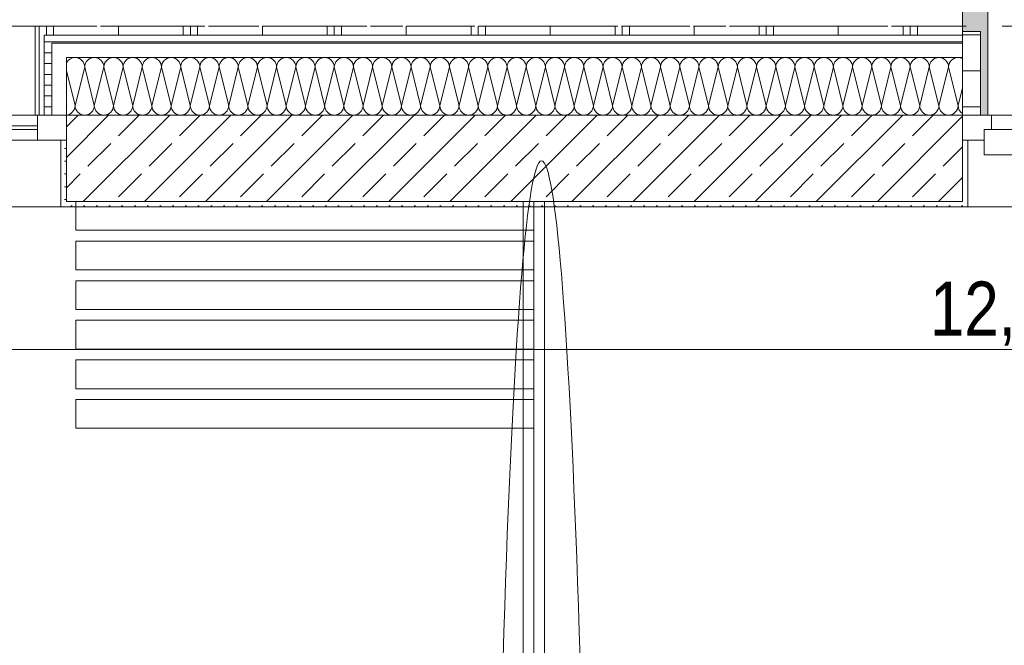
# Model space of a CAD drawing. Header units: metres. Extents: x -89 to 754, y -195 to 69.
# Tile 163 of 256: x 9.53 to 12.26, y 23.4 to 25.14. Entities that reach past the tile are written whole.
import ezdxf

# ---------------------------------------------------------------- set-up
doc = ezdxf.new("R2010")
doc.units = ezdxf.units.M
doc.header["$MEASUREMENT"] = 0
doc.linetypes.add('Strichlinie eng', pattern=[0.115, 0.075, -0.04])
for name, color, linetype in [('90 Allgemein Hinweise', 7, 'Continuous'), ('95 Ausführungsplanung Bemaßung', 7, 'Continuous'), ('Neubau_10 Wand außen', 7, 'Continuous'), ('Neubau_50 Möblierung', 7, 'Continuous'), ('Neubau_95 Ausführungsplanung Bemaßung', 7, 'Continuous')]:
    doc.layers.add(name, color=color, linetype=linetype)
doc.styles.add('ERSTELLTER_STIL_3', font='ARIALN.TTF')
doc.linetypes.add('Wolke', pattern='A,0,[4,995_ARC_230 ERW_GR_EG_2607291.Shx,S=0.015817,R=0,X=-0.000255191,Y=0.048578],-1.9835,0', length=1.9835)
doc.dimstyles.new('ERSTELLTER_STIL__4', dxfattribs={"dimtxt": 0.15, "dimasz": 0.095143, "dimexe": 0.18, "dimexo": 0.0625, "dimgap": 0, "dimtad": 1, "dimzin": 0, "dimdsep": 46, "dimtxsty": 'ERSTELLTER_STIL_3', "dimblk": 'ARROWHEAD_6', "dimblk1": 'ARROWHEAD_6', "dimblk2": 'ARROWHEAD_6', "dimcen": 0.09, "dimse1": 1, "dimse2": 1, "dimclrd": 7, "dimclre": 7, "dimclrt": 7, "dimazin": 0, "dimtfac": 1, "dimtdec": 4, "dimtmove": 0, "dimatfit": 3, "dimfxl": 1, "dimtolj": 1, "dimtzin": 0, "dimarcsym": 0})
doc.dimstyles.new('ERSTELLTER_STIL__5', dxfattribs={"dimtxt": 0.15, "dimasz": 0.095143, "dimexe": 0.18, "dimexo": 0.0625, "dimgap": 0, "dimtad": 1, "dimtih": 1, "dimtoh": 1, "dimzin": 0, "dimdsep": 46, "dimtxsty": 'ERSTELLTER_STIL_3', "dimblk": 'ARROWHEAD_6', "dimblk1": 'ARROWHEAD_6', "dimblk2": 'ARROWHEAD_6', "dimcen": 0.09, "dimse1": 1, "dimse2": 1, "dimclrd": 7, "dimclre": 7, "dimclrt": 7, "dimazin": 0, "dimtfac": 1, "dimtdec": 4, "dimtmove": 0, "dimatfit": 3, "dimfxl": 1, "dimtolj": 1, "dimtzin": 0, "dimarcsym": 0})
doc.dimstyles.new('ERSTELLTER_STIL__7', dxfattribs={"dimtxt": 0.125, "dimasz": 0.091787, "dimexe": 0.18, "dimexo": 0.04, "dimgap": 0, "dimtad": 1, "dimtih": 1, "dimtoh": 1, "dimzin": 0, "dimdsep": 46, "dimtxsty": 'ERSTELLTER_STIL_3', "dimblk": 'ARROWHEAD_5', "dimblk1": 'ARROWHEAD_5', "dimblk2": 'ARROWHEAD_5', "dimcen": 0.09, "dimclrd": 7, "dimclre": 7, "dimclrt": 7, "dimazin": 0, "dimtfac": 1, "dimtdec": 4, "dimtmove": 0, "dimatfit": 3, "dimfxl": 1, "dimtolj": 1, "dimtzin": 0, "dimarcsym": 0})
doc.dimstyles.new('ERSTELLTER_STIL__8', dxfattribs={"dimtxt": 0.125, "dimasz": 0.091787, "dimexe": 0.18, "dimexo": 0.04, "dimgap": 0, "dimtad": 1, "dimtih": 1, "dimtoh": 1, "dimzin": 0, "dimdsep": 46, "dimtxsty": 'ERSTELLTER_STIL_3', "dimblk": 'ARROWHEAD_5', "dimblk1": 'ARROWHEAD_5', "dimblk2": 'ARROWHEAD_5', "dimcen": 0.09, "dimclrd": 7, "dimclre": 7, "dimclrt": 7, "dimazin": 0, "dimtfac": 1, "dimtdec": 4, "dimtmove": 2, "dimatfit": 3, "dimfxl": 1, "dimtolj": 1, "dimtzin": 0, "dimarcsym": 0})
pattern_1 = [(90, (0.02, 0), (-0.4, 0), []), (90, (0, 0), (-0.4, 0), []), (90, (-0.02, 0), (-0.4, 0), []), (90, (0.2, 1), (-0.2, 0), [])]
pattern_2 = [(0, (0, 0), (0, 0.03), [])]
pattern_3 = [(45, (0, 0), (-0.01767767, 0.01767767), [0, -0.025])]
pattern_4 = [(0, (0, 0), (0, 0.1), [])]

# ---------------------------------------------------------------- blocks, each defined once
blk = doc.blocks.new('*X136')
at = {"layer": 'Neubau_10 Wand außen', "color": 8, "linetype": 'Continuous', "lineweight": 9}
for p, q in [((9.7067, 25.0102), (9.68, 24.9036)), ((9.7067, 25.0102), (9.7333, 24.9036)), ((9.76, 25.0102), (9.7333, 24.9036)), ((9.76, 25.0102), (9.7867, 24.9036)), ((9.8133, 25.0102), (9.7867, 24.9036)), ((9.8133, 25.0102), (9.84, 24.9036)), ((9.8667, 25.0102), (9.84, 24.9036)), ((9.8667, 25.0102), (9.8933, 24.9036)), ((9.92, 25.0102), (9.8933, 24.9036)), ((9.92, 25.0102), (9.9467, 24.9036)), ((9.9733, 25.0102), (9.9467, 24.9036)), ((9.9733, 25.0102), (10, 24.9036)), ((10.0267, 25.0102), (10, 24.9036)), ((10.0267, 25.0102), (10.0533, 24.9036)), ((10.08, 25.0102), (10.0533, 24.9036)), ((10.08, 25.0102), (10.1067, 24.9036)), ((10.1333, 25.0102), (10.1067, 24.9036)), ((10.1333, 25.0102), (10.16, 24.9036)), ((10.1867, 25.0102), (10.16, 24.9036)), ((10.1867, 25.0102), (10.2133, 24.9036)), ((10.24, 25.0102), (10.2133, 24.9036)), ((10.24, 25.0102), (10.2667, 24.9036)), ((10.2933, 25.0102), (10.2667, 24.9036)), ((10.2933, 25.0102), (10.32, 24.9036)), ((10.3467, 25.0102), (10.32, 24.9036)), ((10.3467, 25.0102), (10.3733, 24.9036)), ((10.4, 25.0102), (10.3733, 24.9036)), ((10.4, 25.0102), (10.4267, 24.9036)), ((10.4533, 25.0102), (10.4267, 24.9036)), ((10.4533, 25.0102), (10.48, 24.9036)), ((10.5067, 25.0102), (10.48, 24.9036)), ((10.5067, 25.0102), (10.5333, 24.9036)), ((10.56, 25.0102), (10.5333, 24.9036)), ((10.56, 25.0102), (10.5867, 24.9036)), ((10.6133, 25.0102), (10.5867, 24.9036)), ((10.6133, 25.0102), (10.64, 24.9036)), ((10.6667, 25.0102), (10.64, 24.9036)), ((10.6667, 25.0102), (10.6933, 24.9036)), ((10.72, 25.0102), (10.6933, 24.9036)), ((10.72, 25.0102), (10.7467, 24.9036)), ((10.7733, 25.0102), (10.7467, 24.9036)), ((10.7733, 25.0102), (10.8, 24.9036)), ((10.8267, 25.0102), (10.8, 24.9036)), ((10.8267, 25.0102), (10.8533, 24.9036)), ((10.88, 25.0102), (10.8533, 24.9036)), ((10.88, 25.0102), (10.9067, 24.9036)), ((10.9333, 25.0102), (10.9067, 24.9036)), ((10.9333, 25.0102), (10.96, 24.9036)), ((10.9867, 25.0102), (10.96, 24.9036)), ((10.9867, 25.0102), (11.0133, 24.9036)), ((11.04, 25.0102), (11.0133, 24.9036)), ((11.04, 25.0102), (11.0667, 24.9036)), ((11.0933, 25.0102), (11.0667, 24.9036)), ((11.0933, 25.0102), (11.12, 24.9036)), ((11.1467, 25.0102), (11.12, 24.9036)), ((11.1467, 25.0102), (11.1733, 24.9036)), ((11.2, 25.0102), (11.1733, 24.9036)), ((11.2, 25.0102), (11.2267, 24.9036)), ((11.2533, 25.0102), (11.2267, 24.9036)), ((11.2533, 25.0102), (11.28, 24.9036)), ((11.3067, 25.0102), (11.28, 24.9036)), ((11.3067, 25.0102), (11.3333, 24.9036)), ((11.36, 25.0102), (11.3333, 24.9036)), ((11.36, 25.0102), (11.3867, 24.9036)), ((11.4133, 25.0102), (11.3867, 24.9036)), ((11.4133, 25.0102), (11.44, 24.9036)), ((11.4667, 25.0102), (11.44, 24.9036)), ((11.4667, 25.0102), (11.4933, 24.9036)), ((11.52, 25.0102), (11.4933, 24.9036)), ((11.52, 25.0102), (11.5467, 24.9036)), ((11.5733, 25.0102), (11.5467, 24.9036)), ((11.5733, 25.0102), (11.6, 24.9036)), ((11.6267, 25.0102), (11.6, 24.9036)), ((11.6267, 25.0102), (11.6533, 24.9036)), ((11.68, 25.0102), (11.6533, 24.9036)), ((11.68, 25.0102), (11.7067, 24.9036)), ((11.7333, 25.0102), (11.7067, 24.9036)), ((11.7333, 25.0102), (11.76, 24.9036)), ((11.7867, 25.0102), (11.76, 24.9036)), ((11.7867, 25.0102), (11.8133, 24.9036)), ((11.84, 25.0102), (11.8133, 24.9036)), ((11.84, 25.0102), (11.8667, 24.9036)), ((11.8933, 25.0102), (11.8667, 24.9036)), ((11.8933, 25.0102), (11.92, 24.9036)), ((11.9467, 25.0102), (11.92, 24.9036)), ((11.9467, 25.0102), (11.9733, 24.9036)), ((12, 25.0102), (11.9733, 24.9036)), ((12, 25.0102), (12.0267, 24.9036)), ((12.0533, 25.0102), (12.0267, 24.9036)), ((12.0533, 25.0102), (12.08, 24.9036)), ((12.1067, 25.0102), (12.08, 24.9036)), ((12.1067, 25.0102), (12.1333, 24.9036)), ((9.6557, 25.0008), (9.68, 24.9036)), ((12.1457, 24.953), (12.1333, 24.9036))]:
    blk.add_line(p, q, dxfattribs=at)
for centre, start, end in [((9.68, 25.0102), 90, 155.68), ((9.68, 25.0102), 0, 90), ((9.7333, 25.0102), 90, 180), ((9.7333, 25.0102), 0, 90), ((9.7867, 25.0102), 90, 180), ((9.7867, 25.0102), 0, 90), ((9.84, 25.0102), 90, 180), ((9.84, 25.0102), 0, 90), ((9.8933, 25.0102), 90, 180), ((9.8933, 25.0102), 0, 90), ((9.9467, 25.0102), 90, 180), ((9.9467, 25.0102), 0, 90), ((10, 25.0102), 90, 180), ((10, 25.0102), 0, 90), ((10.0533, 25.0102), 90, 180), ((10.0533, 25.0102), 0, 90), ((10.1067, 25.0102), 90, 180), ((10.1067, 25.0102), 0, 90), ((10.16, 25.0102), 90, 180), ((10.16, 25.0102), 0, 90), ((10.2133, 25.0102), 90, 180), ((10.2133, 25.0102), 0, 90), ((10.2667, 25.0102), 90, 180), ((10.2667, 25.0102), 0, 90), ((10.32, 25.0102), 90, 180), ((10.32, 25.0102), 0, 90), ((10.3733, 25.0102), 90, 180), ((10.3733, 25.0102), 0, 90), ((10.4267, 25.0102), 90, 180), ((10.4267, 25.0102), 0, 90), ((10.48, 25.0102), 90, 180), ((10.48, 25.0102), 0, 90), ((10.5333, 25.0102), 90, 180), ((10.5333, 25.0102), 0, 90), ((10.5867, 25.0102), 90, 180), ((10.5867, 25.0102), 0, 90), ((10.64, 25.0102), 90, 180), ((10.64, 25.0102), 0, 90), ((10.6933, 25.0102), 90, 180), ((10.6933, 25.0102), 0, 90), ((10.7467, 25.0102), 90, 180), ((10.7467, 25.0102), 0, 90), ((10.8, 25.0102), 90, 180), ((10.8, 25.0102), 0, 90), ((10.8533, 25.0102), 90, 180), ((10.8533, 25.0102), 0, 90), ((10.9067, 25.0102), 90, 180), ((10.9067, 25.0102), 0, 90), ((10.96, 25.0102), 90, 180), ((10.96, 25.0102), 0, 90), ((11.0133, 25.0102), 90, 180), ((11.0133, 25.0102), 0, 90), ((11.0667, 25.0102), 90, 180), ((11.0667, 25.0102), 0, 90), ((11.12, 25.0102), 90, 180), ((11.12, 25.0102), 0, 90), ((11.1733, 25.0102), 90, 180), ((11.1733, 25.0102), 0, 90), ((11.2267, 25.0102), 90, 180), ((11.2267, 25.0102), 0, 90), ((11.28, 25.0102), 90, 180), ((11.28, 25.0102), 0, 90), ((11.3333, 25.0102), 90, 180), ((11.3333, 25.0102), 0, 90), ((11.3867, 25.0102), 90, 180), ((11.3867, 25.0102), 0, 90), ((11.44, 25.0102), 90, 180), ((11.44, 25.0102), 0, 90), ((11.4933, 25.0102), 90, 180), ((11.4933, 25.0102), 0, 90), ((11.5467, 25.0102), 90, 180), ((11.5467, 25.0102), 0, 90), ((11.6, 25.0102), 90, 180), ((11.6, 25.0102), 0, 90), ((11.6533, 25.0102), 90, 180), ((11.6533, 25.0102), 0, 90), ((11.7067, 25.0102), 90, 180), ((11.7067, 25.0102), 0, 90), ((11.76, 25.0102), 90, 180), ((11.76, 25.0102), 0, 90), ((11.8133, 25.0102), 90, 180), ((11.8133, 25.0102), 0, 90), ((11.8667, 25.0102), 90, 180), ((11.8667, 25.0102), 0, 90), ((11.92, 25.0102), 90, 180), ((11.92, 25.0102), 0, 90), ((11.9733, 25.0102), 90, 180), ((11.9733, 25.0102), 0, 90), ((12.0267, 25.0102), 90, 180), ((12.0267, 25.0102), 0, 90), ((12.08, 25.0102), 90, 180), ((12.08, 25.0102), 0, 90), ((12.1333, 25.0102), 90, 180), ((12.1333, 25.0102), 62.3714, 90), ((9.6533, 24.9036), 275.0911, 0), ((9.7067, 24.9036), 180, 270), ((9.7067, 24.9036), 270, 0), ((9.76, 24.9036), 180, 270), ((9.76, 24.9036), 270, 0), ((9.8133, 24.9036), 180, 270), ((9.8133, 24.9036), 270, 0), ((9.8667, 24.9036), 180, 270), ((9.8667, 24.9036), 270, 0), ((9.92, 24.9036), 180, 270), ((9.92, 24.9036), 270, 0), ((9.9733, 24.9036), 180, 270), ((9.9733, 24.9036), 270, 0), ((10.0267, 24.9036), 180, 270), ((10.0267, 24.9036), 270, 0), ((10.08, 24.9036), 180, 270), ((10.08, 24.9036), 270, 0), ((10.1333, 24.9036), 180, 270), ((10.1333, 24.9036), 270, 0), ((10.1867, 24.9036), 180, 270), ((10.1867, 24.9036), 270, 0), ((10.24, 24.9036), 180, 270), ((10.24, 24.9036), 270, 0), ((10.2933, 24.9036), 180, 270), ((10.2933, 24.9036), 270, 0), ((10.3467, 24.9036), 180, 270), ((10.3467, 24.9036), 270, 0), ((10.4, 24.9036), 180, 270), ((10.4, 24.9036), 270, 0), ((10.4533, 24.9036), 180, 270), ((10.4533, 24.9036), 270, 0), ((10.5067, 24.9036), 180, 270), ((10.5067, 24.9036), 270, 0), ((10.56, 24.9036), 180, 270), ((10.56, 24.9036), 270, 0), ((10.6133, 24.9036), 180, 270), ((10.6133, 24.9036), 270, 0), ((10.6667, 24.9036), 180, 270), ((10.6667, 24.9036), 270, 0), ((10.72, 24.9036), 180, 270), ((10.72, 24.9036), 270, 0), ((10.7733, 24.9036), 180, 270), ((10.7733, 24.9036), 270, 0), ((10.8267, 24.9036), 180, 270), ((10.8267, 24.9036), 270, 0), ((10.88, 24.9036), 180, 270), ((10.88, 24.9036), 270, 0), ((10.9333, 24.9036), 180, 270), ((10.9333, 24.9036), 270, 0), ((10.9867, 24.9036), 180, 270), ((10.9867, 24.9036), 270, 0), ((11.04, 24.9036), 180, 270), ((11.04, 24.9036), 270, 0), ((11.0933, 24.9036), 180, 270), ((11.0933, 24.9036), 270, 0), ((11.1467, 24.9036), 180, 270), ((11.1467, 24.9036), 270, 0), ((11.2, 24.9036), 180, 270), ((11.2, 24.9036), 270, 0), ((11.2533, 24.9036), 180, 270), ((11.2533, 24.9036), 270, 0), ((11.3067, 24.9036), 180, 270), ((11.3067, 24.9036), 270, 0), ((11.36, 24.9036), 180, 270), ((11.36, 24.9036), 270, 0), ((11.4133, 24.9036), 180, 270), ((11.4133, 24.9036), 270, 0), ((11.4667, 24.9036), 180, 270), ((11.4667, 24.9036), 270, 0), ((11.52, 24.9036), 180, 270), ((11.52, 24.9036), 270, 0), ((11.5733, 24.9036), 180, 270), ((11.5733, 24.9036), 270, 0), ((11.6267, 24.9036), 180, 270), ((11.6267, 24.9036), 270, 0), ((11.68, 24.9036), 180, 270), ((11.68, 24.9036), 270, 0), ((11.7333, 24.9036), 180, 270), ((11.7333, 24.9036), 270, 0), ((11.7867, 24.9036), 180, 270), ((11.7867, 24.9036), 270, 0), ((11.84, 24.9036), 180, 270), ((11.84, 24.9036), 270, 0), ((11.8933, 24.9036), 180, 270), ((11.8933, 24.9036), 270, 0), ((11.9467, 24.9036), 180, 270), ((11.9467, 24.9036), 270, 0), ((12, 24.9036), 180, 270), ((12, 24.9036), 270, 0), ((12.0533, 24.9036), 180, 270), ((12.0533, 24.9036), 270, 0), ((12.1067, 24.9036), 180, 270), ((12.1067, 24.9036), 270, 0), ((12.16, 24.9036), 180, 237.5705)]:
    blk.add_arc(centre, 0.0267, start, end, dxfattribs=at)
blk = doc.blocks.new('1-Flügelfenster 27_5')
at = {"layer": 'Neubau_10 Wand außen', "linetype": 'Continuous', "lineweight": 13}
for points in [[(-0.505, -0.387), (-0.505, -0.417), (-0.455, -0.417), (-0.455, -0.387), (-0.435, -0.387), (-0.435, -0.07), (-0.455, -0.07), (-0.455, -0.302), (-0.505, -0.302)], [(0.505, -0.387), (0.505, -0.302), (0.455, -0.302), (0.455, -0.07), (0.435, -0.07), (0.435, -0.387), (0.455, -0.387), (0.455, -0.417), (0.505, -0.417)]]:
    blk.add_hatch(color=9, dxfattribs=at).paths.add_polyline_path(points)
h = blk.add_hatch(dxfattribs=at)
h.set_pattern_fill('Holz_Schalung_liegend_10_5B', color=9, style=0, pattern_type=2)
h.set_pattern_definition(pattern_4)
h.paths.add_polyline_path([(-0.505, -0.07), (-0.505, -0.302), (-0.455, -0.302), (-0.455, -0.07)])
h = blk.add_hatch(dxfattribs=at)
h.set_pattern_fill('Holz_Schalung_liegend_10_5B', color=9, style=0, pattern_type=2)
h.set_pattern_definition(pattern_4)
h.paths.add_polyline_path([(0.505, -0.07), (0.455, -0.07), (0.455, -0.302), (0.505, -0.302)])
at = {"layer": 'Neubau_10 Wand außen', "color": 7, "linetype": 'Continuous', "lineweight": 13}
for p, q in [((-0.505, 0.185), (-0.49, 0.185)), ((-0.49, 0), (-0.49, 0.185)), ((0.505, 0.185), (0.49, 0.185)), ((0.49, 0), (0.49, 0.185)), ((-0.505, -0.07), (-0.505, 0)), ((-0.505, -0.07), (-0.505, 0)), ((0.505, -0.07), (0.505, 0)), ((0.505, -0.07), (0.505, 0)), ((-0.505, -0.23), (-0.505, -0.07)), ((0.505, -0.23), (0.505, -0.07)), ((-0.505, -0.27), (-0.505, -0.23)), ((0.505, -0.27), (0.505, -0.23)), ((-0.505, -0.292), (-0.505, -0.27)), ((0.505, -0.292), (0.505, -0.27)), ((-0.505, -0.317), (-0.505, -0.292)), ((0.505, -0.317), (0.505, -0.292))]:
    blk.add_line(p, q, dxfattribs=at)
at = {"layer": 'Neubau_10 Wand außen', "color": 7, "linetype": 'Continuous', "lineweight": 9}
for p, q in [((-0.49, 0.185), (0.49, 0.185)), ((-0.445, -0.03), (-0.445, 0.04)), ((-0.445, 0.04), (-0.365, 0.04)), ((-0.365, 0.04), (0.365, 0.04)), ((-0.365, 0.04), (-0.365, -0.03)), ((0.365, -0.03), (0.365, 0.04)), ((0.365, 0.04), (0.445, 0.04)), ((0.445, 0.04), (0.445, -0.03)), ((-0.505, 0), (-0.445, 0)), ((-0.445, 0), (-0.445, -0.03)), ((0.445, -0.03), (0.445, 0)), ((0.445, 0), (0.505, 0)), ((-0.445, -0.03), (-0.425, -0.03)), ((-0.365, -0.03), (-0.445, -0.03)), ((-0.425, -0.03), (-0.425, -0.07)), ((0.365, -0.03), (-0.365, -0.03)), ((0.445, -0.03), (0.365, -0.03)), ((0.425, -0.07), (0.425, -0.03)), ((0.425, -0.03), (0.445, -0.03)), ((-0.425, -0.07), (-0.505, -0.07)), ((-0.455, -0.302), (-0.455, -0.07)), ((-0.455, -0.07), (-0.435, -0.07)), ((-0.435, -0.07), (-0.435, -0.387)), ((0.425, -0.07), (-0.425, -0.07)), ((0.505, -0.07), (0.425, -0.07)), ((0.455, -0.07), (0.435, -0.07)), ((0.435, -0.07), (0.435, -0.387)), ((0.455, -0.302), (0.455, -0.07)), ((-0.505, -0.387), (-0.505, -0.302)), ((-0.505, -0.302), (-0.455, -0.302)), ((0.505, -0.302), (0.455, -0.302)), ((0.505, -0.387), (0.505, -0.302)), ((-0.505, -0.417), (-0.505, -0.387)), ((-0.435, -0.387), (-0.455, -0.387)), ((-0.455, -0.387), (-0.455, -0.417)), ((0.435, -0.387), (0.455, -0.387)), ((0.455, -0.387), (0.455, -0.417)), ((0.505, -0.417), (0.505, -0.387)), ((-0.455, -0.417), (-0.505, -0.417)), ((-0.505, -0.417), (0.505, -0.417)), ((0.455, -0.417), (0.505, -0.417))]:
    blk.add_line(p, q, dxfattribs=at)
at = {"layer": 'Neubau_10 Wand außen', "color": 9, "linetype": 'Continuous', "lineweight": 13}
for p, q in [((-0.365, 0.01), (0.365, 0.01)), ((0.365, 0), (-0.365, 0))]:
    blk.add_line(p, q, dxfattribs=at)
at = {"layer": 'Neubau_10 Wand außen', "color": 7, "linetype": 'Strichlinie eng', "lineweight": 9}
blk.add_line((-0.505, -0.317), (0.505, -0.317), dxfattribs=at)
at = {"layer": 'Neubau_10 Wand außen', "color": 7, "linetype": 'Continuous', "lineweight": 9, "flags": 128}
for points in [[(-0.505, -0.07), (-0.455, -0.07), (-0.455, -0.302), (-0.505, -0.302)], [(0.505, -0.07), (0.455, -0.07), (0.455, -0.302), (0.505, -0.302)]]:
    blk.add_lwpolyline(points, close=True, dxfattribs=at)
at = {"layer": 'Neubau_10 Wand außen', "color": 7, "linetype": 'Continuous', "lineweight": 9}
for p in [(-0.505, -0.417), (0.505, -0.417)]:
    blk.add_point(p, dxfattribs=at)
blk = doc.blocks.new('1-Flügelfenster 27_6')
at = {"layer": 'Neubau_10 Wand außen', "color": 7, "linetype": 'Continuous', "lineweight": 13}
for p, q in [((-1.505, 0.185), (-1.49, 0.185)), ((-1.49, 0), (-1.49, 0.185)), ((-1.505, 0), (-1.425, 0)), ((-1.505, -0.07), (-1.505, 0)), ((-1.505, -0.07), (-1.505, 0)), ((-1.425, 0), (1.425, 0)), ((-1.425, 0), (-1.425, -0.07)), ((-1.425, -0.03), (1.425, -0.03)), ((1.425, -0.04), (-1.425, -0.04)), ((-1.425, -0.07), (-1.505, -0.07)), ((1.425, -0.07), (-1.425, -0.07)), ((-1.418, -0.07), (-1.418, -0.317)), ((-1.505, -0.317), (-1.418, -0.317))]:
    blk.add_line(p, q, dxfattribs=at)
at = {"layer": 'Neubau_10 Wand außen', "color": 7, "linetype": 'Continuous', "lineweight": 9}
for p, q in [((-1.49, 0.185), (1.49, 0.185)), ((-1.418, -0.317), (1.418, -0.317))]:
    blk.add_line(p, q, dxfattribs=at)
blk = doc.blocks.new('Mobiltrennwand 27[215]_1', base_point=(10.9545, 24.6369))
at = {"layer": 'Neubau_50 Möblierung', "color": 254, "linetype": 'Continuous', "lineweight": 18, "true_color": 0xdfdfdf}
for p, q in [((10.9245, 24.6369), (10.9245, 17.0019)), ((10.9845, 24.6369), (10.9245, 24.6369)), ((10.9545, 24.6369), (10.9545, 17.0019)), ((10.9845, 17.0019), (10.9845, 24.6369))]:
    blk.add_line(p, q, dxfattribs=at)
at = {"layer": 'Neubau_50 Möblierung', "color": 254, "linetype": 'Continuous', "lineweight": 18, "true_color": 0xdfdfdf, "flags": 128}
for points in [[(9.682, 24.5569), (10.9545, 24.5569), (10.9545, 24.6369), (9.682, 24.6369)], [(9.682, 24.4469), (10.9545, 24.4469), (10.9545, 24.5269), (9.682, 24.5269)], [(9.682, 24.3369), (10.9545, 24.3369), (10.9545, 24.4169), (9.682, 24.4169)], [(9.682, 24.2269), (10.9545, 24.2269), (10.9545, 24.3069), (9.682, 24.3069)], [(9.682, 24.1169), (10.9545, 24.1169), (10.9545, 24.1969), (9.682, 24.1969)], [(9.682, 24.0069), (10.9545, 24.0069), (10.9545, 24.0869), (9.682, 24.0869)]]:
    blk.add_lwpolyline(points, close=True, dxfattribs=at)
blk = doc.blocks.new('*D608')
at = {"layer": '95 Ausführungsplanung Bemaßung', "color": 7, "linetype": 'Continuous', "lineweight": 9}
for p, q in [((6.0277, 24.1317), (6.0277, 24.3195)), ((18.5808, 24.1317), (18.5808, 24.3195)), ((6.0778, 24.2757), (5.9777, 24.1755)), ((18.5307, 24.1755), (18.6309, 24.2757)), ((6.0277, 24.2256), (18.5808, 24.2256)), ((18.5808, 24.2256), (18.6559, 24.2256))]:
    blk.add_line(p, q, dxfattribs=at)
at = {"layer": '95 Ausführungsplanung Bemaßung', "color": 7, "lineweight": 9, "char_height": 0.15, "attachment_point": 7, "style": 'ERSTELLTER_STIL_3'}
for s, insert in [('\\A1;{\\pql;\\fArial Narrow|b0|i0|c0|p0;\\W1.000000;12,55\\fArial Narrow|b0|i0|c0|p0;\\W1.000000;\\A1{\\H.66x;\\S5^  ;}}', (12.0551, 24.2207)), ('\\A1;{\\pql;\\fArial Narrow|b0|i0|c0|p0;\\W1.000000;26}', (6.0778, 24.2556))]:
    blk.add_mtext(s, dxfattribs=dict(at, insert=insert))
blk = doc.blocks.new('ARROWHEAD_6')
at = {"color": 0, "linetype": 'Continuous', "lineweight": 0}
for p, q in [((-0.5, -0.5), (0.5, 0.5)), ((0, 0), (-1, 0))]:
    blk.add_line(p, q, dxfattribs=at)
blk = doc.blocks.new('*D626')
at = {"layer": 'Neubau_95 Ausführungsplanung Bemaßung', "linetype": 'Continuous', "lineweight": 9}
for points in [[(15.6641, 17.5953), (15.5845, 17.65), (15.5678, 17.6029)], [(14.4168, 16.7619), (14.4466, 16.8538), (14.3967, 16.8564)]]:
    blk.add_hatch(color=7, dxfattribs=at).paths.add_polyline_path(points)
at = {"layer": 'Neubau_95 Ausführungsplanung Bemaßung', "color": 7, "linetype": 'Continuous', "lineweight": 9}
for p, q in [((15.5678, 17.6029), (15.5845, 17.65)), ((15.6641, 17.5953), (15.5845, 17.65)), ((15.6641, 17.5953), (15.5678, 17.6029)), ((14.3967, 16.8564), (14.4466, 16.8538)), ((14.4168, 16.7619), (14.3967, 16.8564)), ((14.4168, 16.7619), (14.4466, 16.8538))]:
    blk.add_line(p, q, dxfattribs=at)
blk.add_arc((15.3189, 16.7619), 0.9021, 73.4289, 174.0711, dxfattribs=at)
at = {"layer": 'Neubau_95 Ausführungsplanung Bemaßung', "color": 7, "lineweight": 9, "char_height": 0.125, "attachment_point": 7, "style": 'ERSTELLTER_STIL_3'}
for s, insert in [('\\A1;{\\pql;\\fArial Narrow|b0|i0|c0|p0;\\W1.000000;ca. 112,50°}', (13.774, 17.6731)), ('\\A1;{\\pql;\\fArial Narrow|b0|i0|c0|p0;\\W1.000000;parallel zum Bestand}', (13.774, 17.4981))]:
    blk.add_mtext(s, dxfattribs=dict(at, insert=insert))
blk = doc.blocks.new('ARROWHEAD_5')
at = {"linetype": 'Continuous', "lineweight": 0}
blk.add_hatch(color=0, dxfattribs=at).paths.add_polyline_path([(-1, 0.2679), (0, 0), (-1, -0.2679)])
at = {"color": 0, "linetype": 'Continuous', "lineweight": 0}
blk.add_line((0, 0), (-1, 0), dxfattribs=at)
blk = doc.blocks.new('*D627')
at = {"layer": 'Neubau_95 Ausführungsplanung Bemaßung', "linetype": 'Continuous', "lineweight": 9}
for points in [[(17.3933, 24.6369), (17.372, 24.5427), (17.422, 24.5447)], [(18.1264, 23.5398), (18.0521, 23.6016), (18.0312, 23.5562)]]:
    blk.add_hatch(color=7, dxfattribs=at).paths.add_polyline_path(points)
at = {"layer": 'Neubau_95 Ausführungsplanung Bemaßung', "color": 7, "linetype": 'Continuous', "lineweight": 9}
for p, q in [((17.3933, 24.6369), (17.372, 24.5427)), ((17.3933, 24.6369), (17.422, 24.5447)), ((17.422, 24.5447), (17.372, 24.5427)), ((18.0312, 23.5562), (18.0521, 23.6016)), ((18.1264, 23.5398), (18.0521, 23.6016)), ((18.1264, 23.5398), (18.0312, 23.5562))]:
    blk.add_line(p, q, dxfattribs=at)
blk.add_arc((18.5808, 24.6369), 1.1875, 184.503, 242.997, dxfattribs=at)
at = {"layer": 'Neubau_95 Ausführungsplanung Bemaßung', "color": 7, "lineweight": 9, "char_height": 0.125, "attachment_point": 7, "style": 'ERSTELLTER_STIL_3'}
for s, insert in [('\\A1;{\\pql;\\fArial Narrow|b0|i0|c0|p0;\\W1.000000;ca. 67,50°}', (16.2832, 23.9327)), ('\\A1;{\\pql;\\fArial Narrow|b0|i0|c0|p0;\\W1.000000;parallel zum Bestand}', (16.2832, 23.7577))]:
    blk.add_mtext(s, dxfattribs=dict(at, insert=insert))
blk = doc.blocks.new('*D628')
at = {"layer": 'Neubau_95 Ausführungsplanung Bemaßung', "linetype": 'Continuous', "lineweight": 9}
for points in [[(7.0195, 24.6369), (6.9901, 24.5449), (7.04, 24.5425)], [(5.6482, 23.7207), (5.7275, 23.6655), (5.7445, 23.7126)]]:
    blk.add_hatch(color=7, dxfattribs=at).paths.add_polyline_path(points)
at = {"layer": 'Neubau_95 Ausführungsplanung Bemaßung', "color": 7, "linetype": 'Continuous', "lineweight": 9}
for p, q in [((7.0195, 24.6369), (6.9901, 24.5449)), ((7.0195, 24.6369), (7.04, 24.5425)), ((7.04, 24.5425), (6.9901, 24.5449)), ((5.6482, 23.7207), (5.7445, 23.7126)), ((5.6482, 23.7207), (5.7275, 23.6655)), ((5.7445, 23.7126), (5.7275, 23.6655))]:
    blk.add_line(p, q, dxfattribs=at)
blk.add_arc((6.0277, 24.6369), 0.9917, 252.8923, 354.6077, dxfattribs=at)
at = {"layer": 'Neubau_95 Ausführungsplanung Bemaßung', "color": 7, "lineweight": 9, "char_height": 0.125, "attachment_point": 7, "style": 'ERSTELLTER_STIL_3'}
for s, insert in [('\\A1;{\\pql;\\fArial Narrow|b0|i0|c0|p0;\\W1.000000;ca. 112,50°}', (5.9724, 23.5834)), ('\\A1;{\\pql;\\fArial Narrow|b0|i0|c0|p0;\\W1.000000;parallel zum Bestand}', (5.9724, 23.4084))]:
    blk.add_mtext(s, dxfattribs=dict(at, insert=insert))
blk = doc.blocks.new('*D783')
at = {"layer": '95 Ausführungsplanung Bemaßung', "color": 7, "linetype": 'Continuous', "lineweight": 9}
for p, q in [((7.4564, 24.687), (7.5566, 24.5868)), ((7.6004, 24.6369), (7.4126, 24.6369)), ((7.5065, 17.0019), (7.5065, 24.6369)), ((7.4564, 17.052), (7.5566, 16.9518)), ((7.6004, 17.0019), (7.4126, 17.0019))]:
    blk.add_line(p, q, dxfattribs=at)
at = {"layer": '95 Ausführungsplanung Bemaßung', "color": 7, "lineweight": 9, "char_height": 0.15, "attachment_point": 7, "rotation": 90, "style": 'ERSTELLTER_STIL_3'}
for s, insert in [('\\A1;{\\pql;\\fArial Narrow|b0|i0|c0|p0;\\W1.000000;24}', (7.4765, 24.3937)), ('\\A1;{\\pql;\\fArial Narrow|b0|i0|c0|p0;\\W1.000000;7,63\\fArial Narrow|b0|i0|c0|p0;\\W1.000000;\\A1{\\H.66x;\\S5^  ;}}', (7.5114, 20.6185))]:
    blk.add_mtext(s, dxfattribs=dict(at, insert=insert))
blk = doc.blocks.new('*D784')
at = {"layer": '95 Ausführungsplanung Bemaßung', "color": 7, "linetype": 'Continuous', "lineweight": 9}
for p, q in [((7.5065, 24.8769), (7.5065, 24.952)), ((7.5566, 24.8268), (7.4564, 24.927)), ((7.6004, 24.8769), (7.4126, 24.8769)), ((7.5065, 24.6369), (7.5065, 24.8769)), ((7.4564, 24.687), (7.5566, 24.5868)), ((7.6004, 24.6369), (7.4126, 24.6369))]:
    blk.add_line(p, q, dxfattribs=at)
blk = doc.blocks.new('*D786')
at = {"layer": '95 Ausführungsplanung Bemaßung', "color": 7, "linetype": 'Continuous', "lineweight": 9}
for p, q in [((5.4861, 23.9564), (5.7078, 23.8645)), ((5.6719, 23.7778), (5.7437, 23.9513)), ((5.7732, 23.8916), (5.6424, 23.8374)), ((5.7078, 23.8645), (16.4225, 19.4264)), ((16.4879, 19.4535), (16.3571, 19.3993))]:
    blk.add_line(p, q, dxfattribs=at)
at = {"layer": '95 Ausführungsplanung Bemaßung', "color": 7, "lineweight": 9, "char_height": 0.15, "attachment_point": 7, "rotation": 337.5, "style": 'ERSTELLTER_STIL_3'}
for s, insert in [('\\A1;{\\pql;\\fArial Narrow|b0|i0|c0|p0;\\W1.000000;11,60}', (10.8759, 21.7563)), ('\\A1;{\\pql;\\fArial Narrow|b0|i0|c0|p0;\\W1.000000;24}', (16.2093, 19.5472))]:
    blk.add_mtext(s, dxfattribs=dict(at, insert=insert))
blk = doc.blocks.new('*D787')
at = {"layer": '95 Ausführungsplanung Bemaßung', "color": 7, "linetype": 'Continuous', "lineweight": 9}
for p, q in [((5.7078, 23.8645), (16.4225, 19.4264)), ((16.3866, 19.3396), (16.4585, 19.5131)), ((16.4879, 19.4535), (16.3571, 19.3993)), ((16.4225, 19.4264), (16.6443, 19.3345)), ((16.6083, 19.2478), (16.6802, 19.4213)), ((16.5788, 19.3074), (16.7097, 19.3616)), ((16.7376, 19.3501), (16.6067, 19.2959))]:
    blk.add_line(p, q, dxfattribs=at)
at = {"layer": '95 Ausführungsplanung Bemaßung', "color": 7, "lineweight": 9, "insert": (16.7054, 19.5689), "char_height": 0.15, "attachment_point": 7, "rotation": 337.5, "style": 'ERSTELLTER_STIL_3'}
blk.add_mtext('\\A1;{\\pql;\\fArial Narrow|b0|i0|c0|p0;\\W1.000000;3}', dxfattribs=at)
blk = doc.blocks.new('*D812')
at = {"layer": '95 Ausführungsplanung Bemaßung', "color": 7, "linetype": 'Continuous', "lineweight": 9}
for p, q in [((5.3857, 26.6033), (5.3857, 26.7911)), ((18.6802, 26.6033), (18.6802, 26.7911)), ((5.4358, 26.7473), (5.3356, 26.6471)), ((18.7303, 26.7473), (18.6301, 26.6471)), ((5.1882, 26.6972), (5.3857, 26.6972)), ((5.3857, 26.6972), (18.6802, 26.6972))]:
    blk.add_line(p, q, dxfattribs=at)
at = {"layer": '95 Ausführungsplanung Bemaßung', "color": 7, "lineweight": 9, "char_height": 0.15, "attachment_point": 7, "style": 'ERSTELLTER_STIL_3'}
for s, insert in [('\\A1;{\\pql;\\fArial Narrow|b0|i0|c0|p0;\\W1.000000;13,29\\fArial Narrow|b0|i0|c0|p0;\\W1.000000;\\A1{\\H.66x;\\S5^  ;}}', (11.7838, 26.6923)), ('\\A1;{\\pql;\\fArial Narrow|b0|i0|c0|p0;\\W1.000000;26}', (18.437, 26.7272))]:
    blk.add_mtext(s, dxfattribs=dict(at, insert=insert))
blk = doc.blocks.new('*D815')
at = {"layer": '95 Ausführungsplanung Bemaßung', "color": 7, "linetype": 'Continuous', "lineweight": 9}
for p, q in [((5.1882, 27.0033), (5.1882, 27.1911)), ((19.0423, 27.0033), (19.0423, 27.1911)), ((5.2383, 27.1473), (5.1381, 27.0471)), ((18.9922, 27.0471), (19.0924, 27.1473)), ((5.1131, 27.0972), (5.1882, 27.0972)), ((5.1882, 27.0972), (19.0423, 27.0972)), ((19.0423, 27.0972), (19.1174, 27.0972))]:
    blk.add_line(p, q, dxfattribs=at)
at = {"layer": '95 Ausführungsplanung Bemaßung', "color": 7, "lineweight": 9, "insert": (11.8661, 27.0923), "char_height": 0.15, "attachment_point": 7, "style": 'ERSTELLTER_STIL_3'}
blk.add_mtext('\\A1;{\\pql;\\fArial Narrow|b0|i0|c0|p0;\\W1.000000;13,85\\fArial Narrow|b0|i0|c0|p0;\\W1.000000;\\A1{\\H.66x;\\S5^  ;}}', dxfattribs=at)
blk = doc.blocks.new('*D818')
at = {"layer": '95 Ausführungsplanung Bemaßung', "color": 7, "linetype": 'Continuous', "lineweight": 9}
for p, q in [((6.6457, 25.8033), (6.6457, 25.9911)), ((9.6557, 25.8033), (9.6557, 25.9911)), ((6.6958, 25.9473), (6.5956, 25.8471)), ((9.7058, 25.9473), (9.6056, 25.8471)), ((5.3857, 25.8972), (6.6457, 25.8972)), ((6.6457, 25.8972), (9.6557, 25.8972))]:
    blk.add_line(p, q, dxfattribs=at)
at = {"layer": '95 Ausführungsplanung Bemaßung', "color": 7, "lineweight": 9, "char_height": 0.15, "attachment_point": 7, "style": 'ERSTELLTER_STIL_3'}
for s, insert in [('\\A1;{\\pql;\\fArial Narrow|b0|i0|c0|p0;\\W1.000000;3,01}', (7.9817, 25.9272)), ('\\A1;{\\pql;\\fArial Narrow|b0|i0|c0|p0;\\W1.000000;2,51}', (7.9817, 25.7172))]:
    blk.add_mtext(s, dxfattribs=dict(at, insert=insert))
blk = doc.blocks.new('*D819')
at = {"layer": '95 Ausführungsplanung Bemaßung', "color": 7, "linetype": 'Continuous', "lineweight": 9}
for p, q in [((9.6557, 25.8033), (9.6557, 25.9911)), ((12.1457, 25.8033), (12.1457, 25.9911)), ((9.7058, 25.9473), (9.6056, 25.8471)), ((12.1958, 25.9473), (12.0956, 25.8471)), ((9.6557, 25.8972), (12.1457, 25.8972))]:
    blk.add_line(p, q, dxfattribs=at)
at = {"layer": '95 Ausführungsplanung Bemaßung', "color": 7, "lineweight": 9, "insert": (10.7317, 25.9272), "char_height": 0.15, "attachment_point": 7, "style": 'ERSTELLTER_STIL_3'}
blk.add_mtext('\\A1;{\\pql;\\fArial Narrow|b0|i0|c0|p0;\\W1.000000;2,49}', dxfattribs=at)
blk = doc.blocks.new('*D820')
at = {"layer": '95 Ausführungsplanung Bemaßung', "color": 7, "linetype": 'Continuous', "lineweight": 9}
for p, q in [((12.1457, 25.8033), (12.1457, 25.9911)), ((13.1557, 25.8033), (13.1557, 25.9911)), ((12.1958, 25.9473), (12.0956, 25.8471)), ((13.2058, 25.9473), (13.1056, 25.8471)), ((12.1457, 25.8972), (13.1557, 25.8972))]:
    blk.add_line(p, q, dxfattribs=at)
at = {"layer": '95 Ausführungsplanung Bemaßung', "color": 7, "lineweight": 9, "char_height": 0.15, "attachment_point": 7, "style": 'ERSTELLTER_STIL_3'}
for s, insert in [('\\A1;{\\pql;\\fArial Narrow|b0|i0|c0|p0;\\W1.000000;1,01}', (12.4817, 25.9272)), ('\\A1;{\\pql;\\fArial Narrow|b0|i0|c0|p0;\\W1.000000;2,51}', (12.4817, 25.7172))]:
    blk.add_mtext(s, dxfattribs=dict(at, insert=insert))
blk = doc.blocks.new('*D837')
at = {"layer": '95 Ausführungsplanung Bemaßung', "color": 7, "linetype": 'Continuous', "lineweight": 9}
for p, q in [((6.0277, 26.2033), (6.0277, 26.3911)), ((18.6802, 26.2033), (18.6802, 26.3911)), ((6.0778, 26.3473), (5.9777, 26.2471)), ((18.7303, 26.3473), (18.6301, 26.2471)), ((6.0277, 26.2972), (18.6802, 26.2972))]:
    blk.add_line(p, q, dxfattribs=at)
at = {"layer": '95 Ausführungsplanung Bemaßung', "color": 7, "lineweight": 9, "char_height": 0.15, "attachment_point": 7, "style": 'ERSTELLTER_STIL_3'}
for s, insert in [('\\A1;{\\pql;\\fArial Narrow|b0|i0|c0|p0;\\W1.000000;26}', (6.0778, 26.3272)), ('\\A1;{\\pql;\\fArial Narrow|b0|i0|c0|p0;\\W1.000000;12,65}', (12.1367, 26.3272)), ('\\A1;{\\pql;\\fArial Narrow|b0|i0|c0|p0;\\W1.000000;26}', (18.437, 26.3272))]:
    blk.add_mtext(s, dxfattribs=dict(at, insert=insert))

msp = doc.modelspace()

# ---------------------------------------------------------------- hatches: boundary and pattern name
at = {"layer": 'Neubau_10 Wand außen', "linetype": 'Continuous', "lineweight": 0, "true_color": 0x000000}
h = msp.add_hatch(dxfattribs=at)
h.set_pattern_fill('Metall_Zinkblech_0001', color=18, style=0, pattern_type=2)
h.set_pattern_definition(pattern_1)
h.paths.add_polyline_path([(9.5687, 25.1239), (9.5687, 24.8769), (9.5937, 24.8769), (9.5937, 25.0989), (9.6557, 25.0989), (9.6557, 25.1239)])
h = msp.add_hatch(dxfattribs=at)
h.set_pattern_fill('Metall_Zinkblech_0001', color=18, style=0, pattern_type=2)
h.set_pattern_definition(pattern_1)
h.paths.add_polyline_path([(12.1457, 25.1239), (9.6557, 25.1239), (9.6557, 25.0989), (12.1457, 25.0989)])
h = msp.add_hatch(dxfattribs=at)
h.set_pattern_fill('Holzwerkstoff_Sperrholz__D2', color=18, style=0, pattern_type=2)
h.set_pattern_definition(pattern_2)
h.paths.add_polyline_path([(9.5937, 25.0989), (9.5937, 24.8769), (9.6157, 24.8769), (9.6157, 25.0769), (9.6557, 25.0769), (9.6557, 25.0989)])
h = msp.add_hatch(dxfattribs=at)
h.set_pattern_fill('Holzwerkstoff_Sperrholz__D2', color=18, style=0, pattern_type=2)
h.set_pattern_definition(pattern_2)
h.paths.add_polyline_path([(9.6557, 25.0769), (12.1457, 25.0769), (12.1457, 25.0989), (9.6557, 25.0989)])
h = msp.add_hatch(dxfattribs=at)
h.set_pattern_fill('Beton_Stahlbeton_0001', color=18, style=0, pattern_type=2)
h.set_pattern_definition([(45, (0, 0), (-0.0848528, 0.0848528), []), (45, (-0.04243, 0.04243), (-0.0848528, 0.0848528), [0.09, -0.03])])
h.paths.add_polyline_path([(9.6557, 24.8769), (9.6557, 24.8069), (9.6557, 24.6369), (12.1457, 24.6369), (12.1457, 24.8069), (12.1457, 24.8769)])
h = msp.add_hatch(dxfattribs=at)
h.set_pattern_fill('Gips_0001', color=18, style=0, pattern_type=2)
h.set_pattern_definition(pattern_3)
h.paths.add_polyline_path([(9.6557, 24.6219), (9.6557, 24.6369), (9.6557, 24.8069), (9.6407, 24.8069), (9.6407, 24.6219)])
h = msp.add_hatch(dxfattribs=at)
h.set_pattern_fill('Gips_0001', color=18, style=0, pattern_type=2)
h.set_pattern_definition(pattern_3)
h.paths.add_polyline_path([(12.1607, 24.6219), (12.1607, 24.8069), (12.1457, 24.8069), (12.1457, 24.6369), (12.1457, 24.6219)])
h = msp.add_hatch(dxfattribs=at)
h.set_pattern_fill('Gips_0001', color=18, style=0, pattern_type=2)
h.set_pattern_definition(pattern_3)
h.paths.add_polyline_path([(9.6557, 24.6369), (9.6557, 24.6219), (12.1457, 24.6219), (12.1457, 24.6369)])

# ---------------------------------------------------------------- linework, layer by layer
at = {"layer": '90 Allgemein Hinweise', "color": 6, "linetype": 'Wolke', "lineweight": 18}
msp.add_ellipse((10.976, 20.7559), major_axis=(0, 3.994), ratio=0.035422, dxfattribs=at)
at = {"layer": 'Neubau_10 Wand außen', "color": 7, "linetype": 'Continuous', "lineweight": 13}
for p, q in [((9.5687, 24.8769), (9.5687, 25.1239)), ((9.6557, 25.1239), (9.5687, 25.1239)), ((12.1457, 25.1239), (12.1457, 25.0989)), ((9.6557, 25.0989), (9.5937, 25.0989)), ((9.5937, 25.0989), (9.5937, 24.8769)), ((12.1457, 25.0989), (9.6557, 25.0989)), ((12.1457, 25.0989), (12.1457, 25.0769)), ((9.6557, 25.0769), (9.6157, 25.0769)), ((9.6157, 25.0769), (9.6157, 24.8769)), ((12.1457, 25.0769), (9.6557, 25.0769)), ((12.1457, 25.0769), (12.1457, 25.0369)), ((12.1457, 25.0369), (9.6557, 25.0369)), ((9.6557, 25.0369), (9.6557, 24.8769)), ((12.1457, 25.0369), (12.1457, 24.8769)), ((9.5937, 24.8769), (9.5687, 24.8769)), ((9.6157, 24.8769), (9.5937, 24.8769)), ((9.6557, 24.8769), (9.6157, 24.8769)), ((12.1457, 24.8769), (9.6557, 24.8769)), ((9.6557, 24.8769), (9.6557, 24.8069)), ((12.1457, 24.8769), (12.1457, 24.8069)), ((9.6407, 24.8069), (9.6407, 24.6219)), ((9.6557, 24.8069), (9.6407, 24.8069)), ((9.6557, 24.6369), (9.6557, 24.8069)), ((12.1457, 24.8069), (12.1607, 24.8069)), ((12.1457, 24.6369), (12.1457, 24.8069)), ((12.1607, 24.8069), (12.1607, 24.6219)), ((9.6557, 24.6219), (9.6407, 24.6219)), ((9.6557, 24.6369), (12.1457, 24.6369)), ((12.1457, 24.6219), (12.1607, 24.6219))]:
    msp.add_line(p, q, dxfattribs=at)
at = {"layer": 'Neubau_10 Wand außen', "color": 7, "linetype": 'Continuous', "lineweight": 13, "flags": 128}
for points in [[(9.7406, 25.1239), (9.6557, 25.1239)], [(10.0406, 25.1239), (9.7506, 25.1239)], [(10.1906, 25.1239), (10.0506, 25.1239)], [(10.4906, 25.1239), (10.2006, 25.1239)], [(10.5906, 25.1239), (10.5006, 25.1239)], [(10.7906, 25.1239), (10.6006, 25.1239)], [(11.1883, 25.1239), (10.8006, 25.1239)], [(11.3883, 25.1239), (11.1983, 25.1239)], [(11.4883, 25.1239), (11.3983, 25.1239)], [(11.9383, 25.1239), (11.4983, 25.1239)], [(12.1457, 25.1239), (11.9483, 25.1239)], [(9.6557, 24.6219), (12.1457, 24.6219)]]:
    msp.add_lwpolyline(points, dxfattribs=at)

# ---------------------------------------------------------------- block references
at = {"layer": 'Neubau_10 Wand außen', "color": 7, "linetype": 'Continuous', "lineweight": 9, "rotation": 180}
msp.add_blockref('1-Flügelfenster 27_5', (12.6507, 24.8069), dxfattribs=at)
at = {"layer": 'Neubau_10 Wand außen', "color": 7, "linetype": 'Continuous', "lineweight": 13, "rotation": 180}
msp.add_blockref('1-Flügelfenster 27_6', (8.1507, 24.8069), dxfattribs=at)
at = {"layer": 'Neubau_10 Wand außen', "color": 7, "lineweight": 9}
msp.add_blockref('*X136', (0, 0), dxfattribs=at)
at = {"layer": 'Neubau_50 Möblierung', "color": 254, "linetype": 'Continuous', "lineweight": 18, "true_color": 0xdfdfdf}
msp.add_blockref('Mobiltrennwand 27[215]_1', (10.9545, 24.6369), dxfattribs=at)

# ---------------------------------------------------------------- dimensions: what is measured, and where the dimension line sits
at = {"layer": '95 Ausführungsplanung Bemaßung', "color": 7, "linetype": 'Continuous', "lineweight": 9}
for base, p1, p2, picture, middle in [((19.0423, 27.0972), (5.1882, 25.1239), (19.0423, 25.1239), '*D815', (12.3193, 27.2022)), ((18.6802, 26.6972), (5.3857, 24.8769), (18.6802, 24.8769), '*D812', (12.237, 26.8022)), ((18.6802, 26.2972), (6.0277, 24.6369), (18.6802, 24.8769), '*D837', (12.3879, 26.4022)), ((9.6557, 25.8972), (6.6457, 24.8069), (9.6557, 24.8069), '*D818', (8.1759, 26.0022)), ((12.1457, 25.8972), (9.6557, 24.8069), (12.1457, 24.8069), '*D819', (10.9259, 26.0022)), ((13.1557, 25.8972), (12.1457, 24.8069), (13.1557, 24.8069), '*D820', (12.6759, 26.0022)), ((18.5808, 24.2256), (6.0277, 24.6369), (18.5808, 24.6369), '*D608', (12.5083, 24.3306))]:
    dim = msp.add_linear_dim(base=base, p1=p1, p2=p2, dimstyle='ERSTELLTER_STIL__5', dxfattribs=at)
    dim.commit()
    dim.dimension.update_dxf_attribs({"geometry": picture, "text_midpoint": middle, "dimtype": 160})
for base, p1, p2, angle, picture, middle, turn in [((7.5065, 24.8769), (11.9335, 24.6369), (12.1131, 24.8769), 90, '*D784', (7.4015, 24.5078), 90), ((7.5064925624, 24.6369001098), (3.7082516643, 17.0019001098), (11.9335446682, 24.6369001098), 90, '*D783', (7.4014925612, 21.0146496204), 90), ((16.4225, 19.4264), (4.4465, 20.8194), (16.9996, 20.8195), 337.5, '*D786', (11.1367, 21.7295), 337.5), ((16.6443, 19.3345), (16.9996, 20.8195), (17.2915, 20.897), 337.5, '*D787', (16.3435, 19.5728), 337.5)]:
    dim = msp.add_linear_dim(base=base, p1=p1, p2=p2, angle=angle, dimstyle='ERSTELLTER_STIL__4', dxfattribs=at)
    dim.commit()
    dim.dimension.update_dxf_attribs({"geometry": picture, "text_midpoint": middle, "dimtype": 160, "text_rotation": turn})
at = {"layer": 'Neubau_95 Ausführungsplanung Bemaßung', "color": 7, "linetype": 'Continuous', "lineweight": 9}
for base, center, p1, p2, text, dimstyle, picture, middle in [((6.5787, 23.8123), (6.0277, 24.6369), (18.5808, 24.6369), (2.8652, 17.0019), 'ca. 112,50°^Mparallel zum Bestand', 'ERSTELLTER_STIL__7', '*D628', (6.78, 23.4709)), ((14.8177, 17.5119), (15.3189, 16.7619), (4.5513, 16.7619), (18.5808, 24.6369), 'ca. 112,50°^Mparallel zum Bestand', 'ERSTELLTER_STIL__8', '*D626', (14.5816, 17.5606)), ((17.5935, 23.9772), (18.5808, 24.6369), (5.2863, 24.6369), (15.3189, 16.762), 'ca. 67,50°^Mparallel zum Bestand', 'ERSTELLTER_STIL__8', '*D627', (17.0908, 23.8202))]:
    dim = msp.add_angular_dim_3p(base=base, center=center, p1=p1, p2=p2, text=text, dimstyle=dimstyle, dxfattribs=at)
    dim.commit()
    dim.dimension.update_dxf_attribs({"geometry": picture, "text_midpoint": middle, "dimtype": 165})

doc.saveas('drawing.dxf')
